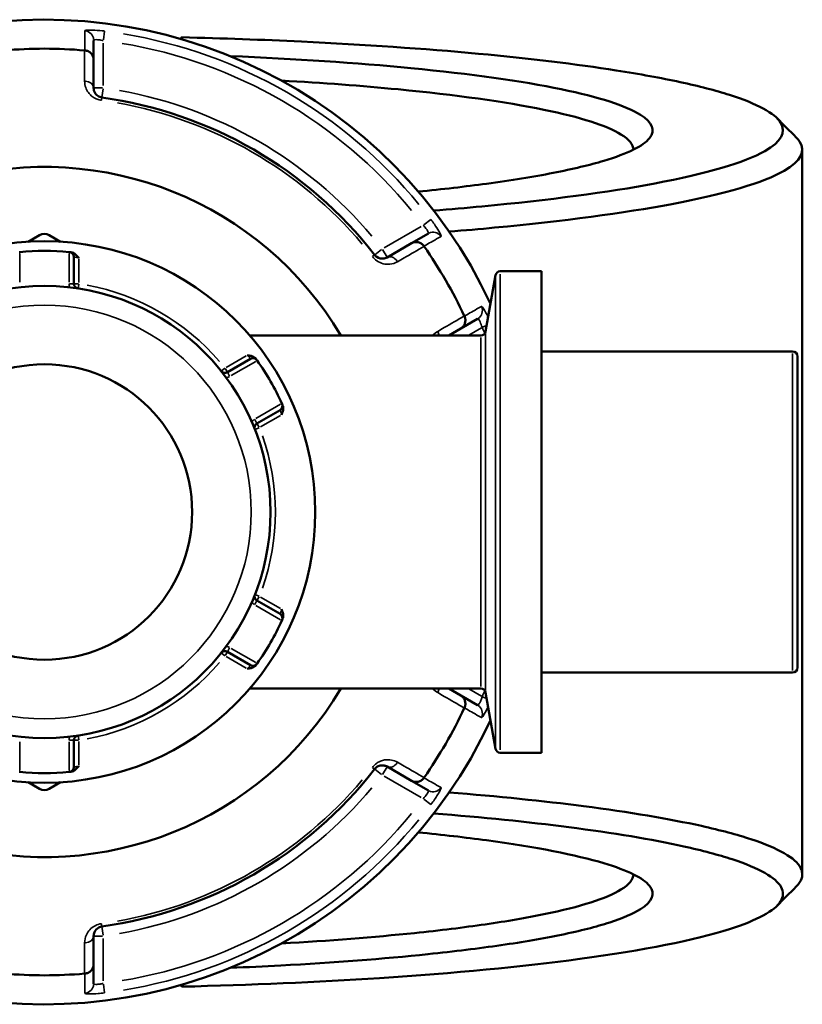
# Model space of a CAD drawing. Header units: millimetres. Extents: x 0 to 904, y 0 to 934.
# Tile 7 of 11: x 412 to 493, y 706 to 808. Entities that reach past the tile are written whole.
import ezdxf

# ---------------------------------------------------------------- set-up
doc = ezdxf.new("R2010")
doc.units = ezdxf.units.MM
doc.layers.add('Visible (ANSI)', color=7, linetype='Continuous', lineweight=50)
doc.layers.add('Visible Narrow (ANSI)', color=7, linetype='Continuous', lineweight=35)

msp = doc.modelspace()

# ---------------------------------------------------------------- linework, layer by layer
at = {"layer": 'Visible (ANSI)'}
for p, q in [((428.838, 806.109), (428.678, 805.951)), ((428.838, 805.905), (428.838, 806.109)), ((419.688, 803.792), (419.688, 805.798)), ((419.688, 800.865), (419.688, 803.792)), ((493.088, 794.468), (493.088, 719.405)), ((414.088, 785.616), (412.911, 784.936)), ((416.265, 784.936), (415.088, 785.616)), ((454.354, 785.784), (452.616, 784.781)), ((452.616, 784.781), (450.081, 783.317)), ((417.648, 780.59), (417.648, 783.363)), ((460.288, 775.636), (461.315, 781.46)), ((466.068, 781.873), (461.808, 781.873)), ((466.068, 781.873), (466.068, 732)), ((457.716, 775.947), (459.454, 776.951)), ((459.796, 775.223), (435.858, 775.223)), ((456.462, 775.223), (457.716, 775.947)), ((492.088, 773.561), (466.068, 773.561)), ((435.944, 772.8), (433.543, 771.413)), ((492.588, 773.061), (492.588, 740.812)), ((436.603, 766.113), (439.004, 767.499)), ((439.004, 746.373), (436.603, 747.76)), ((433.543, 742.46), (435.944, 741.073)), ((492.088, 740.312), (466.068, 740.312)), ((459.796, 738.649), (435.858, 738.649)), ((457.716, 737.925), (456.462, 738.649)), ((459.454, 736.922), (457.716, 737.925)), ((460.288, 738.236), (461.315, 732.413)), ((417.648, 730.51), (417.648, 733.283)), ((466.068, 732), (461.808, 732)), ((450.081, 730.555), (452.616, 729.092)), ((412.911, 728.937), (414.088, 728.257)), ((415.088, 728.257), (416.265, 728.937)), ((452.616, 729.092), (454.354, 728.089)), ((419.688, 710.081), (419.688, 713.008)), ((419.688, 708.074), (419.688, 710.081)), ((428.678, 707.921), (428.838, 707.764)), ((428.838, 707.764), (428.838, 707.968))]:
    msp.add_line(p, q, dxfattribs=at)
for radius in [28.05, 23.42, 15.3]:
    msp.add_circle((414.588, 756.936), radius, dxfattribs=at)
for centre, radius, start, end in [((414.588, 756.936), 51, 25.03519, 334.96481), ((414.588, 756.936), 47.999, 85.02648, 94.97352), ((414.588, 756.936), 43.35, 37.90565, 82.09435), ((414.588, 756.936), 35.749, 30.76616, 329.23384), ((414.588, 784.75), 1, 60, 120), ((414.588, 756.936), 47.999, 25.02648, 34.97352), ((414.588, 756.936), 27.05, 84.56943, 95.43057), ((417.148, 783.363), 0.5, 0, 84.46684), ((461.808, 781.373), 0.5, 90, 170), ((418.148, 780.59), 0.5, 180, 261.4409), ((459.796, 775.723), 0.5, 270, 350), ((492.088, 773.061), 0.5, 0, 90), ((436.194, 772.367), 0.5, 35.53316, 120), ((414.588, 756.936), 27.05, 24.56943, 35.43057), ((433.293, 771.846), 0.5, 218.5591, 300), ((438.754, 767.932), 0.5, 300, 24.46684), ((436.853, 765.68), 0.5, 120, 201.4409), ((436.853, 748.193), 0.5, 158.5591, 240), ((414.588, 756.936), 27.05, 324.56943, 335.43057), ((438.754, 745.94), 0.5, 335.53316, 60), ((433.293, 742.027), 0.5, 60, 141.4409), ((436.194, 741.506), 0.5, 240, 324.46684), ((492.088, 740.812), 0.5, 270, 0), ((459.796, 738.149), 0.5, 10, 90), ((414.588, 756.936), 47.999, 325.02648, 334.97352), ((418.148, 733.283), 0.5, 98.5591, 180), ((461.808, 732.5), 0.5, 190, 270), ((417.148, 730.51), 0.5, 275.53316, 0), ((414.588, 756.936), 27.05, 264.56943, 275.43057), ((414.588, 756.936), 43.35, 277.90565, 322.09435), ((414.588, 729.123), 1, 240, 300), ((414.588, 756.936), 47.999, 265.02648, 274.97352)]:
    msp.add_arc(centre, radius, start, end, dxfattribs=at)
for points, knots in [([(428.838, 806.109), (433.053, 806.007), (437.2, 805.859), (447.742, 805.357), (453.929, 804.933), (464.859, 803.916), (469.664, 803.335), (476.254, 802.302), (478.468, 801.897), (482.395, 801.046), (484.107, 800.602), (486.988, 799.686), (488.158, 799.214), (489.929, 798.253), (490.531, 797.764), (490.841, 797.271), (491.46, 796.287), (490.909, 795.29), (487.097, 793.128), (483.204, 791.982), (472.938, 790.053), (466.857, 789.246), (458.283, 788.439), (456.619, 788.295), (454.913, 788.159)], [0.187408, 0.187408, 0.187408, 0.187408, 0.3556647, 0.3556647, 0.6284727, 0.6284727, 0.8855274, 0.8855274, 1.036736, 1.036736, 1.1879446, 1.1879446, 1.3391532, 1.3391532, 1.4903618, 1.4903618, 1.4903618, 1.792779, 1.792779, 2.1689598, 2.1689598, 2.507558, 2.507558, 2.5862811, 2.5862811, 2.5862811, 2.5862811]), ([(419.688, 803.792), (419.688, 803.793), (419.688, 803.795), (419.687, 803.915), (419.664, 804.033), (419.575, 804.253), (419.509, 804.355), (419.341, 804.532), (419.24, 804.605), (419.016, 804.71), (418.898, 804.742), (418.775, 804.753)], [-0.0004764, -0.0004764, -0.0004764, -0.0004764, 0, 0, 0.03923697, 0.03923697, 0.07796289, 0.07796289, 0.11655078, 0.11655078, 0.15359492, 0.15359492, 0.15359492, 0.15359492]), ([(453.313, 790.124), (455.825, 790.374), (458.188, 790.649), (462.928, 791.291), (465.241, 791.666), (469.315, 792.461), (471.076, 792.882), (475.025, 794.067), (476.626, 794.862), (477.267, 795.67), (477.907, 796.479), (477.586, 797.299), (474.833, 799.027), (472.047, 799.925), (464.047, 801.576), (458.738, 802.321), (446.922, 803.464), (440.564, 803.885), (433.842, 804.162)], [0.6618536, 0.6618536, 0.6618536, 0.6618536, 0.8135082, 0.8135082, 0.9904667, 0.9904667, 1.1674251, 1.1674251, 1.4696991, 1.4696991, 1.4696991, 1.7719732, 1.7719732, 2.1259994, 2.1259994, 2.4948691, 2.4948691, 2.8310693, 2.8310693, 2.8310693, 2.8310693]), ([(420.55, 799.874), (420.508, 799.88), (420.466, 799.889), (420.358, 799.918), (420.295, 799.943), (420.158, 800.012), (420.088, 800.061), (419.972, 800.163), (419.924, 800.216), (419.823, 800.353), (419.777, 800.441), (419.707, 800.64), (419.688, 800.753), (419.688, 800.865)], [0, 0, 0, 0, 0.02585168, 0.02585168, 0.06721438, 0.06721438, 0.12305037, 0.12305037, 0.17415567, 0.17415567, 0.25081718, 0.25081718, 0.34541583, 0.34541583, 0.34541583, 0.34541583]), ([(439.152, 801.629), (443.426, 801.388), (447.487, 801.083), (457.199, 800.146), (462.344, 799.427), (470.119, 797.831), (472.842, 796.962), (475.158, 795.537), (475.586, 795.003), (475.587, 794.468)], [-2.7254093, -2.7254093, -2.7254093, -2.7254093, -2.4948691, -2.4948691, -2.1259994, -2.1259994, -1.7719732, -1.7719732, -1.5667151, -1.5667151, -1.5667151, -1.5667151]), ([(456.508, 785.982), (458.115, 786.112), (459.685, 786.249), (468.36, 787.067), (474.598, 787.897), (485.108, 789.879), (489.078, 791.057), (492.935, 793.276), (493.475, 794.298), (492.813, 795.308), (492.718, 795.454), (492.597, 795.6), (492.452, 795.745)], [-2.5799771, -2.5799771, -2.5799771, -2.5799771, -2.507558, -2.507558, -2.1689598, -2.1689598, -1.792779, -1.792779, -1.4903618, -1.4903618, -1.4903618, -1.4465961, -1.4465961, -1.4465961, -1.4465961]), ([(452.616, 784.781), (452.617, 784.782), (452.619, 784.782), (452.723, 784.842), (452.836, 784.881), (453.073, 784.913), (453.194, 784.908), (453.431, 784.85), (453.545, 784.799), (453.747, 784.658), (453.834, 784.571), (453.905, 784.47)], [-0.15371258, -0.15371258, -0.15371258, -0.15371258, -0.15323745, -0.15323745, -0.11409175, -0.11409175, -0.07545624, -0.07545624, -0.03695797, -0.03695797, 0, 0, 0, 0]), ([(417.333, 783.847), (417.294, 783.851), (417.262, 783.854), (417.211, 783.859), (417.196, 783.86), (417.196, 783.86)], [0.578837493, 0.578837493, 0.578837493, 0.578837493, 0.6019094, 0.6019094, 0.631217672, 0.631217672, 0.631217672, 0.631217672]), ([(417.333, 783.847), (417.413, 783.839), (417.5, 783.815), (417.71, 783.711), (417.808, 783.63), (417.982, 783.459), (418.065, 783.354), (418.146, 783.249), (418.147, 783.248), (418.148, 783.247)], [0, 0, 0, 0, 0.024182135, 0.024182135, 0.055384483, 0.055384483, 0.092862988, 0.092862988, 0.093335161, 0.093335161, 0.093335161, 0.093335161]), ([(450.081, 783.317), (449.961, 783.248), (449.826, 783.202), (449.471, 783.168), (449.232, 783.21), (448.934, 783.415), (448.856, 783.487), (448.792, 783.569)], [0, 0, 0, 0, 0.11734182, 0.11734182, 0.28278882, 0.28278882, 0.34541683, 0.34541683, 0.34541683, 0.34541683]), ([(458.092, 777.219), (458.144, 777.107), (458.176, 776.988), (458.197, 776.742), (458.184, 776.618), (458.115, 776.384), (458.059, 776.276), (457.913, 776.088), (457.822, 776.009), (457.719, 775.949), (457.717, 775.948), (457.716, 775.947)], [-0.15359506, -0.15359506, -0.15359506, -0.15359506, -0.11655085, -0.11655085, -0.07796276, -0.07796276, -0.03923705, -0.03923705, 0, 0, 0.00047625, 0.00047625, 0.00047625, 0.00047625]), ([(435.593, 773.175), (435.595, 773.174), (435.597, 773.174), (435.728, 773.156), (435.86, 773.136), (436.095, 773.072), (436.215, 773.027), (436.41, 772.898), (436.474, 772.834), (436.521, 772.769)], [-0.000495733, -0.000495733, -0.000495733, -0.000495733, 0, 0, 0.039349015, 0.039349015, 0.072108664, 0.072108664, 0.097497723, 0.097497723, 0.097497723, 0.097497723]), ([(436.601, 772.657), (436.601, 772.657), (436.597, 772.662), (436.578, 772.689), (436.556, 772.719), (436.525, 772.763), (436.523, 772.766), (436.521, 772.769)], [0.631217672, 0.631217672, 0.631217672, 0.631217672, 0.650606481, 0.650606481, 0.681628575, 0.681628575, 0.683597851, 0.683597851, 0.683597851, 0.683597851]), ([(439.265, 768.015), (439.264, 768.018), (439.263, 768.021), (439.24, 768.07), (439.225, 768.104), (439.212, 768.134), (439.209, 768.14), (439.209, 768.14)], [0.578837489, 0.578837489, 0.578837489, 0.578837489, 0.580812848, 0.580812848, 0.611831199, 0.611831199, 0.631217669, 0.631217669, 0.631217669, 0.631217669]), ([(439.265, 768.015), (439.298, 767.941), (439.322, 767.854), (439.337, 767.62), (439.315, 767.494), (439.254, 767.259), (439.205, 767.134), (439.155, 767.011), (439.154, 767.01), (439.153, 767.008)], [0, 0, 0, 0, 0.024182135, 0.024182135, 0.055384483, 0.055384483, 0.092862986, 0.092862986, 0.093335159, 0.093335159, 0.093335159, 0.093335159]), ([(439.153, 746.864), (439.154, 746.863), (439.155, 746.861), (439.205, 746.738), (439.254, 746.614), (439.315, 746.378), (439.337, 746.252), (439.322, 746.019), (439.298, 745.932), (439.265, 745.858)], [-0.000495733, -0.000495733, -0.000495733, -0.000495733, 0, 0, 0.039349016, 0.039349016, 0.072108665, 0.072108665, 0.097497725, 0.097497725, 0.097497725, 0.097497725]), ([(439.209, 745.733), (439.209, 745.733), (439.212, 745.739), (439.225, 745.769), (439.24, 745.803), (439.263, 745.852), (439.264, 745.855), (439.265, 745.858)], [1.262435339, 1.262435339, 1.262435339, 1.262435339, 1.281821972, 1.281821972, 1.312840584, 1.312840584, 1.314815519, 1.314815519, 1.314815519, 1.314815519]), ([(436.521, 741.104), (436.474, 741.039), (436.41, 740.975), (436.215, 740.845), (436.095, 740.801), (435.86, 740.736), (435.728, 740.717), (435.597, 740.699), (435.595, 740.698), (435.593, 740.698)], [0, 0, 0, 0, 0.024182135, 0.024182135, 0.055384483, 0.055384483, 0.092862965, 0.092862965, 0.093335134, 0.093335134, 0.093335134, 0.093335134]), ([(436.521, 741.104), (436.544, 741.136), (436.562, 741.162), (436.592, 741.204), (436.601, 741.216), (436.601, 741.216)], [0.26075738, 0.26075738, 0.26075738, 0.26075738, 0.283829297, 0.283829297, 0.313137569, 0.313137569, 0.313137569, 0.313137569]), ([(457.716, 737.925), (457.717, 737.925), (457.719, 737.924), (457.822, 737.863), (457.913, 737.784), (458.059, 737.596), (458.115, 737.489), (458.184, 737.255), (458.197, 737.13), (458.176, 736.885), (458.144, 736.766), (458.092, 736.654)], [-0.15371258, -0.15371258, -0.15371258, -0.15371258, -0.15323743, -0.15323743, -0.11409174, -0.11409174, -0.0754562, -0.0754562, -0.03695796, -0.03695796, 0, 0, 0, 0]), ([(418.148, 730.626), (418.147, 730.625), (418.146, 730.623), (418.065, 730.519), (417.982, 730.414), (417.808, 730.243), (417.71, 730.161), (417.5, 730.058), (417.413, 730.034), (417.333, 730.026)], [-0.000495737, -0.000495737, -0.000495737, -0.000495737, 0, 0, 0.039348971, 0.039348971, 0.072108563, 0.072108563, 0.097497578, 0.097497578, 0.097497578, 0.097497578]), ([(448.792, 730.304), (448.819, 730.338), (448.847, 730.37), (448.926, 730.448), (448.979, 730.49), (449.107, 730.574), (449.184, 730.611), (449.331, 730.66), (449.401, 730.675), (449.573, 730.695), (449.671, 730.69), (449.879, 730.651), (449.985, 730.611), (450.081, 730.555)], [0, 0, 0, 0, 0.02585168, 0.02585168, 0.06721438, 0.06721438, 0.12288915, 0.12288915, 0.17445287, 0.17445287, 0.25141662, 0.25141662, 0.34541603, 0.34541603, 0.34541603, 0.34541603]), ([(417.196, 730.012), (417.196, 730.012), (417.203, 730.013), (417.236, 730.016), (417.272, 730.02), (417.326, 730.025), (417.329, 730.026), (417.333, 730.026)], [0.631217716, 0.631217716, 0.631217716, 0.631217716, 0.650599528, 0.650599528, 0.681610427, 0.681610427, 0.683597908, 0.683597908, 0.683597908, 0.683597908]), ([(453.905, 729.402), (453.834, 729.301), (453.747, 729.214), (453.545, 729.073), (453.431, 729.022), (453.194, 728.965), (453.073, 728.959), (452.836, 728.992), (452.723, 729.031), (452.619, 729.09), (452.617, 729.091), (452.616, 729.092)], [-0.15359504, -0.15359504, -0.15359504, -0.15359504, -0.11655084, -0.11655084, -0.07796278, -0.07796278, -0.03923704, -0.03923704, 0, 0, 0.00047627, 0.00047627, 0.00047627, 0.00047627]), ([(492.451, 718.128), (492.597, 718.273), (492.718, 718.419), (492.813, 718.565), (493.144, 719.07), (493.176, 719.578), (492.642, 720.589), (492.076, 721.091), (490.357, 722.08), (489.204, 722.567), (486.338, 723.511), (484.624, 723.969), (479.293, 725.155), (475.179, 725.846), (466.245, 727.002), (461.56, 727.483), (456.508, 727.89)], [1.4465961, 1.4465961, 1.4465961, 1.4465961, 1.4903618, 1.4903618, 1.4903618, 1.6415704, 1.6415704, 1.792779, 1.792779, 1.9439876, 1.9439876, 2.0951962, 2.0951962, 2.3522509, 2.3522509, 2.5799771, 2.5799771, 2.5799771, 2.5799771]), ([(454.913, 725.713), (459.983, 725.31), (464.685, 724.831), (473.506, 723.693), (477.522, 723.021), (482.736, 721.867), (484.414, 721.421), (487.227, 720.501), (488.361, 720.028), (490.059, 719.064), (490.624, 718.574), (491.169, 717.589), (491.151, 717.094), (490.841, 716.601), (490.221, 715.617), (488.429, 714.645), (481.957, 712.587), (476.668, 711.533), (464.075, 709.836), (457.023, 709.162), (442.85, 708.238), (435.94, 707.936), (428.838, 707.764)], [-2.5862811, -2.5862811, -2.5862811, -2.5862811, -2.3522509, -2.3522509, -2.0951962, -2.0951962, -1.9439876, -1.9439876, -1.792779, -1.792779, -1.6415704, -1.6415704, -1.4903618, -1.4903618, -1.4903618, -1.1879446, -1.1879446, -0.8111331, -0.8111331, -0.4709552, -0.4709552, -0.187408, -0.187408, -0.187408, -0.187408]), ([(433.843, 709.711), (435.611, 709.783), (437.354, 709.866), (444.549, 710.254), (449.701, 710.65), (457.035, 711.413), (459.567, 711.725), (464.192, 712.397), (466.285, 712.758), (470.088, 713.543), (471.766, 713.97), (474.51, 714.854), (475.576, 715.312), (477.586, 716.574), (477.907, 717.394), (477.267, 718.202), (476.626, 719.01), (475.025, 719.806), (469.618, 721.428), (465.481, 722.236), (458.188, 723.224), (455.824, 723.498), (453.311, 723.749)], [-2.8310693, -2.8310693, -2.8310693, -2.8310693, -2.7426513, -2.7426513, -2.4593248, -2.4593248, -2.2926621, -2.2926621, -2.1259994, -2.1259994, -1.9489863, -1.9489863, -1.7719732, -1.7719732, -1.4696991, -1.4696991, -1.4696991, -1.1674251, -1.1674251, -0.8135082, -0.8135082, -0.6618536, -0.6618536, -0.6618536, -0.6618536]), ([(475.587, 719.404), (475.586, 718.87), (475.158, 718.336), (473.575, 717.361), (472.53, 716.919), (469.85, 716.063), (468.215, 715.651), (464.518, 714.892), (462.488, 714.544), (458.005, 713.894), (455.554, 713.593), (448.732, 712.885), (444.087, 712.522), (439.154, 712.243)], [1.5667151, 1.5667151, 1.5667151, 1.5667151, 1.7719732, 1.7719732, 1.9489863, 1.9489863, 2.1259994, 2.1259994, 2.2926621, 2.2926621, 2.4593248, 2.4593248, 2.7254093, 2.7254093, 2.7254093, 2.7254093]), ([(419.688, 713.008), (419.688, 713.146), (419.716, 713.287), (419.86, 713.604), (420.007, 713.781), (420.326, 713.946), (420.436, 713.982), (420.55, 713.998)], [0, 0, 0, 0, 0.11734182, 0.11734182, 0.27620858, 0.27620858, 0.34541645, 0.34541645, 0.34541645, 0.34541645]), ([(419.688, 710.081), (419.688, 710.079), (419.688, 710.078), (419.687, 709.958), (419.664, 709.84), (419.575, 709.619), (419.509, 709.517), (419.341, 709.341), (419.24, 709.267), (419.016, 709.162), (418.898, 709.13), (418.775, 709.12)], [-0.15371258, -0.15371258, -0.15371258, -0.15371258, -0.15323729, -0.15323729, -0.11409168, -0.11409168, -0.07545593, -0.07545593, -0.03695789, -0.03695789, 0, 0, 0, 0])]:
    msp.add_open_spline(points, degree=3, knots=knots, dxfattribs=at)
for points in [[(418.775, 804.753), (418.766, 804.753), (418.758, 804.754), (418.749, 804.755)], [(490.469, 797.728), (491.13, 797.067), (491.791, 796.406), (492.452, 795.745)], [(453.919, 784.449), (453.914, 784.456), (453.91, 784.463), (453.905, 784.47)], [(412.028, 783.865), (412.012, 783.863), (411.996, 783.862), (411.98, 783.86)], [(417.196, 783.86), (417.18, 783.862), (417.164, 783.863), (417.148, 783.865)], [(458.092, 777.219), (458.088, 777.226), (458.084, 777.234), (458.081, 777.242)], [(436.629, 772.618), (436.62, 772.631), (436.61, 772.644), (436.601, 772.657)], [(439.209, 768.14), (439.202, 768.154), (439.196, 768.169), (439.189, 768.184)], [(439.189, 745.689), (439.196, 745.704), (439.202, 745.718), (439.209, 745.733)], [(436.601, 741.216), (436.61, 741.229), (436.62, 741.242), (436.629, 741.255)], [(458.081, 736.631), (458.084, 736.639), (458.088, 736.646), (458.092, 736.654)], [(411.98, 730.012), (411.996, 730.011), (412.012, 730.009), (412.028, 730.008)], [(417.148, 730.008), (417.164, 730.009), (417.18, 730.011), (417.196, 730.012)], [(453.905, 729.402), (453.91, 729.409), (453.914, 729.416), (453.919, 729.423)], [(492.452, 718.128), (491.791, 717.467), (491.13, 716.806), (490.469, 716.145)], [(418.749, 709.118), (418.758, 709.119), (418.766, 709.119), (418.775, 709.12)]]:
    msp.add_open_spline(points, degree=3, dxfattribs=at)
at = {"layer": 'Visible Narrow (ANSI)'}
for p, q in [((420.697, 805.839), (420.81, 806.745)), ((420.688, 801.11), (420.688, 805.521)), ((420.61, 800.865), (419.691, 800.865)), ((420.551, 799.877), (420.677, 800.787)), ((420.514, 799.611), (420.55, 799.874)), ((453.613, 786.511), (449.793, 784.306)), ((454.612, 787.229), (453.884, 786.678)), ((412.028, 780.754), (412.028, 783.701)), ((417.148, 783.701), (417.148, 780.754)), ((448.792, 783.569), (448.583, 783.406)), ((449.519, 784.135), (448.795, 783.571)), ((450.08, 783.32), (449.62, 784.115)), ((418.148, 780.723), (418.148, 783.114)), ((461.808, 781.566), (461.808, 732.307)), ((417.646, 780.59), (417.187, 780.59)), ((418.109, 780.59), (417.65, 780.59)), ((418.074, 780.097), (418.142, 780.551)), ((461.315, 732.715), (461.315, 781.158)), ((459.95, 776.079), (460.378, 776.259)), ((458.535, 775.266), (459.852, 776.026)), ((460.288, 775.406), (460.288, 738.466)), ((459.796, 738.875), (459.796, 774.998)), ((492.088, 740.517), (492.088, 773.356)), ((435.478, 773.108), (433.408, 771.913)), ((433.934, 771.062), (436.487, 772.536)), ((433.262, 771.822), (432.903, 771.536)), ((433.542, 771.415), (433.312, 771.812)), ((433.773, 771.014), (433.543, 771.412)), ((439.047, 768.102), (436.494, 766.628)), ((436.602, 766.114), (436.372, 766.512)), ((436.833, 765.714), (436.603, 766.112)), ((436.968, 765.747), (439.038, 766.942)), ((436.389, 765.498), (436.816, 765.666)), ((436.372, 747.361), (436.602, 747.758)), ((436.816, 748.207), (436.389, 748.375)), ((436.603, 747.761), (436.833, 748.159)), ((439.038, 746.931), (436.968, 748.126)), ((436.494, 747.245), (439.047, 745.771)), ((433.543, 742.461), (433.773, 742.859)), ((436.487, 741.337), (433.934, 742.811)), ((432.903, 742.337), (433.262, 742.051)), ((433.312, 742.06), (433.542, 742.458)), ((433.408, 741.96), (435.478, 740.765)), ((459.852, 737.847), (458.535, 738.607)), ((460.378, 737.613), (459.95, 737.794)), ((418.142, 733.322), (418.074, 733.776)), ((412.028, 730.172), (412.028, 733.119)), ((417.148, 733.119), (417.148, 730.172)), ((417.187, 733.283), (417.646, 733.283)), ((417.65, 733.283), (418.109, 733.283)), ((418.148, 730.759), (418.148, 733.15)), ((448.583, 730.467), (448.792, 730.304)), ((449.62, 729.757), (450.08, 730.553)), ((448.795, 730.302), (449.519, 729.738)), ((449.793, 729.567), (453.613, 727.361)), ((453.884, 727.194), (454.612, 726.643)), ((420.55, 713.999), (420.514, 714.262)), ((419.691, 713.008), (420.61, 713.008)), ((420.677, 713.086), (420.551, 713.995)), ((420.688, 708.352), (420.688, 712.763)), ((420.81, 707.128), (420.697, 708.034))]:
    msp.add_line(p, q, dxfattribs=at)
msp.add_circle((414.588, 756.936), 21.42, dxfattribs=at)
for centre, radius, start, end in [((414.588, 756.936), 50.205, 39.40871, 80.59129), ((414.588, 756.936), 49.209, 39.40871, 80.59129), ((414.588, 756.936), 44.35, 40.11509, 79.88491), ((414.588, 756.936), 43.057, 40.11509, 79.88491), ((418.148, 780.59), 1, 181.12418, 201.35946), ((414.588, 756.936), 23.92, 40.70319, 79.29681), ((414.588, 756.936), 49.209, 22.10334, 22.83837), ((433.293, 771.846), 1, 278.64054, 298.87582), ((436.853, 765.68), 1, 121.12418, 141.35946), ((414.588, 756.936), 23.92, 340.70319, 19.29681), ((436.853, 748.193), 1, 218.64054, 238.87582), ((433.293, 742.027), 1, 61.12418, 81.35946), ((414.588, 756.936), 23.92, 280.70319, 319.29681), ((414.588, 756.936), 49.209, 337.16163, 337.89666), ((418.148, 733.283), 1, 158.64054, 178.87582), ((414.588, 756.936), 43.057, 280.11509, 319.88491), ((414.588, 756.936), 44.35, 280.11509, 319.88491), ((414.588, 756.936), 49.209, 279.40871, 320.59129), ((414.588, 756.936), 50.205, 279.40871, 320.59129)]:
    msp.add_arc(centre, radius, start, end, dxfattribs=at)
for centre, major_axis, ratio, start_param, end_param in [((418.688, 805.798), (1, 0), 0.9961681, 0.0743701, 1.413032), ((418.688, 800.865), (1, 0), 0.7055719, 0.0752519, 1.4297859), ((454.854, 784.918), (-0.5, 0.866), 0.9961681, 4.8701533, 6.2088152), ((450.581, 782.451), (-0.5, 0.866), 0.7055719, 4.8533994, 6.2079334), ((458.954, 777.817), (0.5, -0.866), 0.9961681, 0.0743701, 1.413032), ((454.681, 775.35), (0.5, -0.866), 0.7055719, 1.0710112, 1.4821943), ((454.681, 738.523), (-0.5, -0.866), 0.7055719, 1.6593984, 2.0705815), ((458.954, 736.056), (0.5, 0.866), 0.9961681, 4.8701533, 6.2088152), ((450.581, 731.421), (-0.5, -0.866), 0.7055719, 0.0752519, 1.4297859), ((454.854, 728.955), (-0.5, -0.866), 0.9961681, 0.0743701, 1.413032), ((418.688, 713.008), (1, 0), 0.7055719, 4.8533994, 6.2079334), ((418.688, 708.074), (1, 0), 0.9961681, 4.8701533, 6.2088152)]:
    msp.add_ellipse(centre, major_axis=major_axis, ratio=ratio, start_param=start_param, end_param=end_param, dxfattribs=at)
for points, knots in [([(420.812, 806.754), (420.735, 806.764), (420.659, 806.773), (420.224, 806.821), (419.874, 806.847), (419.36, 806.865), (419.172, 806.863), (418.929, 806.848), (418.853, 806.837), (418.785, 806.813), (418.771, 806.803), (418.771, 806.791)], [-0.31481112, -0.31481112, -0.31481112, -0.31481112, -0.29222008, -0.29222008, -0.18520991, -0.18520991, -0.1028944, -0.1028944, -0.03957477, -0.03957477, 0, 0, 0, 0]), ([(418.771, 806.791), (418.771, 806.763), (418.771, 806.735), (418.772, 806.407), (418.773, 806.108), (418.773, 805.808), (418.773, 805.549), (418.774, 805.291), (418.775, 804.939), (418.775, 804.846), (418.775, 804.753)], [-2.8973048, -2.8973048, -2.8973048, -2.8973048, -2.8010583, -2.8010583, -1.7733902, -1.7733902, -1.7733902, -0.8866951, -0.8866951, -0.5671389, -0.5671389, -0.5671389, -0.5671389]), ([(419.688, 805.798), (419.688, 805.81), (419.695, 805.82), (419.728, 805.844), (419.765, 805.855), (419.884, 805.871), (419.977, 805.873), (420.229, 805.856), (420.4, 805.831), (420.613, 805.784), (420.651, 805.775), (420.688, 805.766)], [0, 0, 0, 0, 0.03957477, 0.03957477, 0.1028944, 0.1028944, 0.18520991, 0.18520991, 0.29222008, 0.29222008, 0.31481112, 0.31481112, 0.31481112, 0.31481112]), ([(418.749, 804.755), (418.75, 803.954), (418.751, 803.152), (418.753, 802.351), (418.753, 802.09), (418.753, 801.83), (418.754, 801.569)], [-1.97914638, -1.97914638, -1.97914638, -1.97914638, -1.63991954, -1.63991954, -1.63991954, -1.52956, -1.52956, -1.52956, -1.52956]), ([(418.754, 801.569), (418.754, 801.345), (418.792, 801.12), (418.937, 800.721), (419.029, 800.545), (419.236, 800.269), (419.334, 800.163), (419.57, 799.959), (419.713, 799.861), (419.991, 799.722), (420.12, 799.673), (420.337, 799.614), (420.423, 799.596), (420.51, 799.584)], [-0.34541583, -0.34541583, -0.34541583, -0.34541583, -0.25081718, -0.25081718, -0.17415567, -0.17415567, -0.12305037, -0.12305037, -0.06721438, -0.06721438, -0.02585168, -0.02585168, 0, 0, 0, 0]), ([(453.825, 786.634), (453.897, 786.56), (453.965, 786.483), (454.127, 786.289), (454.21, 786.173), (454.345, 785.947), (454.38, 785.852), (454.367, 785.797), (454.362, 785.789), (454.354, 785.784)], [0, 0, 0, 0, 0.06043739, 0.06043739, 0.15713721, 0.15713721, 0.28284699, 0.28284699, 0.31481354, 0.31481354, 0.31481354, 0.31481354]), ([(455.672, 785.487), (455.68, 785.491), (455.683, 785.503), (455.674, 785.596), (455.587, 785.781), (455.314, 786.242), (455.157, 786.486), (454.865, 786.905), (454.744, 787.071), (454.62, 787.235)], [-0.31481354, -0.31481354, -0.31481354, -0.31481354, -0.28284699, -0.28284699, -0.15713721, -0.15713721, -0.06043739, -0.06043739, 0, 0, 0, 0]), ([(453.905, 784.47), (453.985, 784.517), (454.066, 784.563), (454.371, 784.739), (454.595, 784.868), (454.82, 784.996), (455.079, 785.146), (455.339, 785.295), (455.623, 785.459), (455.648, 785.473), (455.672, 785.487)], [-3.5347812, -3.5347812, -3.5347812, -3.5347812, -3.215225, -3.215225, -2.3285299, -2.3285299, -2.3285299, -1.3008619, -1.3008619, -1.2046153, -1.2046153, -1.2046153, -1.2046153]), ([(451.158, 782.86), (451.384, 782.99), (451.61, 783.12), (451.836, 783.25), (452.531, 783.65), (453.225, 784.05), (453.919, 784.449)], [-3.24885411, -3.24885411, -3.24885411, -3.24885411, -3.13846006, -3.13846006, -3.13846006, -2.79926773, -2.79926773, -2.79926773, -2.79926773]), ([(417.648, 783.363), (417.648, 783.363), (417.655, 783.361), (417.692, 783.354), (417.732, 783.346), (417.856, 783.319), (417.948, 783.298), (418.08, 783.265), (418.114, 783.256), (418.148, 783.247)], [-0.63121767, -0.63121767, -0.63121767, -0.63121767, -0.6019094, -0.6019094, -0.55501617, -0.55501617, -0.49405496, -0.49405496, -0.47358746, -0.47358746, -0.47358746, -0.47358746]), ([(448.561, 783.389), (448.692, 783.222), (448.848, 783.076), (449.453, 782.656), (449.933, 782.567), (450.646, 782.632), (450.918, 782.722), (451.158, 782.86)], [-0.34541683, -0.34541683, -0.34541683, -0.34541683, -0.28278882, -0.28278882, -0.11734182, -0.11734182, 0, 0, 0, 0]), ([(458.081, 777.242), (457.387, 776.84), (456.694, 776.439), (456.001, 776.037), (455.775, 775.907), (455.55, 775.776), (455.324, 775.645)], [-1.97914638, -1.97914638, -1.97914638, -1.97914638, -1.63999425, -1.63999425, -1.63999425, -1.52956, -1.52956, -1.52956, -1.52956]), ([(459.855, 778.241), (459.831, 778.227), (459.807, 778.213), (459.523, 778.048), (459.264, 777.898), (459.005, 777.748), (458.781, 777.618), (458.557, 777.488), (458.253, 777.312), (458.172, 777.265), (458.092, 777.219)], [-2.8973048, -2.8973048, -2.8973048, -2.8973048, -2.8010583, -2.8010583, -1.7733903, -1.7733903, -1.7733903, -0.8866951, -0.8866951, -0.5671389, -0.5671389, -0.5671389, -0.5671389]), ([(460.548, 777.112), (460.471, 777.274), (460.395, 777.426), (460.217, 777.762), (460.121, 777.926), (459.984, 778.132), (459.936, 778.192), (459.881, 778.24), (459.865, 778.247), (459.855, 778.241)], [-0.24275499, -0.24275499, -0.24275499, -0.24275499, -0.18638694, -0.18638694, -0.1035483, -0.1035483, -0.03982627, -0.03982627, 0, 0, 0, 0]), ([(459.454, 776.951), (459.464, 776.956), (459.476, 776.956), (459.514, 776.939), (459.543, 776.912), (459.617, 776.815), (459.664, 776.735), (459.789, 776.481), (459.865, 776.279), (459.925, 776.068)], [0, 0, 0, 0, 0.03982627, 0.03982627, 0.1035483, 0.1035483, 0.18638694, 0.18638694, 0.31481104, 0.31481104, 0.31481104, 0.31481104]), ([(435.593, 773.175), (435.611, 773.157), (435.628, 773.14), (435.708, 773.059), (435.766, 772.997), (435.85, 772.906), (435.88, 772.872), (435.919, 772.828), (435.931, 772.814), (435.942, 772.802), (435.944, 772.8), (435.944, 772.8)], [-0.78884788, -0.78884788, -0.78884788, -0.78884788, -0.77438464, -0.77438464, -0.7219573, -0.7219573, -0.68162858, -0.68162858, -0.65060648, -0.65060648, -0.63121767, -0.63121767, -0.63121767, -0.63121767]), ([(439.004, 767.499), (439.004, 767.499), (439.005, 767.496), (439.01, 767.481), (439.016, 767.464), (439.035, 767.408), (439.049, 767.365), (439.086, 767.247), (439.11, 767.165), (439.141, 767.056), (439.147, 767.032), (439.153, 767.008)], [-0.63121767, -0.63121767, -0.63121767, -0.63121767, -0.6118312, -0.6118312, -0.58081285, -0.58081285, -0.54048899, -0.54048899, -0.48806798, -0.48806798, -0.47358743, -0.47358743, -0.47358743, -0.47358743]), ([(439.153, 746.864), (439.147, 746.84), (439.141, 746.816), (439.11, 746.707), (439.086, 746.626), (439.049, 746.508), (439.035, 746.465), (439.016, 746.409), (439.01, 746.392), (439.005, 746.376), (439.004, 746.373), (439.004, 746.373)], [-1.42006557, -1.42006557, -1.42006557, -1.42006557, -1.40558624, -1.40558624, -1.35316478, -1.35316478, -1.31284058, -1.31284058, -1.28182197, -1.28182197, -1.26243534, -1.26243534, -1.26243534, -1.26243534]), ([(435.944, 741.073), (435.944, 741.073), (435.939, 741.068), (435.914, 741.039), (435.887, 741.009), (435.802, 740.915), (435.738, 740.845), (435.643, 740.748), (435.618, 740.723), (435.593, 740.698)], [-0.31313757, -0.31313757, -0.31313757, -0.31313757, -0.2838293, -0.2838293, -0.23693606, -0.23693606, -0.17597486, -0.17597486, -0.15550734, -0.15550734, -0.15550734, -0.15550734]), ([(455.324, 738.228), (455.55, 738.097), (455.775, 737.966), (456.001, 737.835), (456.694, 737.434), (457.387, 737.032), (458.081, 736.631)], [-2.9717419, -2.9717419, -2.9717419, -2.9717419, -2.86130766, -2.86130766, -2.86130766, -2.52215552, -2.52215552, -2.52215552, -2.52215552]), ([(459.925, 737.804), (459.903, 737.725), (459.877, 737.646), (459.808, 737.45), (459.762, 737.339), (459.657, 737.121), (459.598, 737.028), (459.509, 736.927), (459.476, 736.909), (459.454, 736.922)], [0, 0, 0, 0, 0.04867645, 0.04867645, 0.12655878, 0.12655878, 0.2278058, 0.2278058, 0.31481397, 0.31481397, 0.31481397, 0.31481397]), ([(458.092, 736.654), (458.172, 736.607), (458.253, 736.561), (458.557, 736.384), (458.781, 736.255), (459.005, 736.125), (459.264, 735.975), (459.523, 735.824), (459.807, 735.66), (459.831, 735.646), (459.855, 735.632)], [-3.5347812, -3.5347812, -3.5347812, -3.5347812, -3.215225, -3.215225, -2.3285299, -2.3285299, -2.3285299, -1.3008619, -1.3008619, -1.2046153, -1.2046153, -1.2046153, -1.2046153]), ([(459.855, 735.632), (459.877, 735.619), (459.927, 735.665), (460.084, 735.885), (460.2, 736.078), (460.4, 736.457), (460.474, 736.604), (460.549, 736.761)], [-0.31481397, -0.31481397, -0.31481397, -0.31481397, -0.2278058, -0.2278058, -0.12655878, -0.12655878, -0.07205572, -0.07205572, -0.07205572, -0.07205572]), ([(418.148, 730.626), (418.124, 730.62), (418.1, 730.613), (417.991, 730.585), (417.908, 730.565), (417.787, 730.538), (417.743, 730.529), (417.685, 730.517), (417.667, 730.514), (417.651, 730.511), (417.648, 730.51), (417.648, 730.51)], [-0.788848, -0.788848, -0.788848, -0.788848, -0.77433301, -0.77433301, -0.7219246, -0.7219246, -0.68161043, -0.68161043, -0.65059953, -0.65059953, -0.63121772, -0.63121772, -0.63121772, -0.63121772]), ([(451.158, 731.012), (450.966, 731.123), (450.753, 731.203), (450.336, 731.278), (450.137, 731.286), (449.793, 731.245), (449.651, 731.213), (449.354, 731.11), (449.199, 731.036), (448.94, 730.864), (448.833, 730.778), (448.673, 730.619), (448.615, 730.553), (448.561, 730.484)], [-0.34541603, -0.34541603, -0.34541603, -0.34541603, -0.25141662, -0.25141662, -0.17445287, -0.17445287, -0.12288915, -0.12288915, -0.06721438, -0.06721438, -0.02585168, -0.02585168, 0, 0, 0, 0]), ([(453.919, 729.423), (453.225, 729.823), (452.531, 730.222), (451.837, 730.622), (451.61, 730.752), (451.384, 730.882), (451.158, 731.012)], [-1.97914638, -1.97914638, -1.97914638, -1.97914638, -1.64002566, -1.64002566, -1.64002566, -1.52956, -1.52956, -1.52956, -1.52956]), ([(455.672, 728.386), (455.648, 728.4), (455.623, 728.414), (455.339, 728.577), (455.079, 728.727), (454.82, 728.876), (454.595, 729.005), (454.371, 729.134), (454.066, 729.309), (453.985, 729.356), (453.905, 729.402)], [-2.8973048, -2.8973048, -2.8973048, -2.8973048, -2.8010583, -2.8010583, -1.7733903, -1.7733903, -1.7733903, -0.8866951, -0.8866951, -0.5671389, -0.5671389, -0.5671389, -0.5671389]), ([(454.62, 726.638), (454.883, 726.986), (455.131, 727.344), (455.437, 727.832), (455.532, 727.998), (455.642, 728.219), (455.67, 728.291), (455.684, 728.363), (455.682, 728.38), (455.672, 728.386)], [-0.31481094, -0.31481094, -0.31481094, -0.31481094, -0.18655676, -0.18655676, -0.10364264, -0.10364264, -0.03986256, -0.03986256, 0, 0, 0, 0]), ([(454.354, 728.089), (454.364, 728.083), (454.37, 728.072), (454.373, 728.03), (454.364, 727.992), (454.318, 727.88), (454.272, 727.798), (454.114, 727.563), (453.977, 727.396), (453.825, 727.239)], [0, 0, 0, 0, 0.03986256, 0.03986256, 0.10364264, 0.10364264, 0.18655676, 0.18655676, 0.31481094, 0.31481094, 0.31481094, 0.31481094]), ([(420.51, 714.288), (420.278, 714.256), (420.053, 714.183), (419.404, 713.852), (419.106, 713.496), (418.812, 712.862), (418.754, 712.581), (418.754, 712.304)], [-0.34541645, -0.34541645, -0.34541645, -0.34541645, -0.27620858, -0.27620858, -0.11734182, -0.11734182, 0, 0, 0, 0]), ([(418.754, 712.304), (418.753, 712.043), (418.753, 711.782), (418.753, 711.521), (418.751, 710.72), (418.75, 709.919), (418.749, 709.118)], [-0.97913562, -0.97913562, -0.97913562, -0.97913562, -0.86870447, -0.86870447, -0.86870447, -0.52954924, -0.52954924, -0.52954924, -0.52954924]), ([(418.775, 709.12), (418.775, 709.027), (418.775, 708.934), (418.774, 708.582), (418.773, 708.323), (418.773, 708.065), (418.773, 707.765), (418.772, 707.465), (418.771, 707.138), (418.771, 707.11), (418.771, 707.082)], [-3.5347812, -3.5347812, -3.5347812, -3.5347812, -3.215225, -3.215225, -2.3285299, -2.3285299, -2.3285299, -1.3008619, -1.3008619, -1.2046153, -1.2046153, -1.2046153, -1.2046153]), ([(420.688, 708.107), (420.578, 708.08), (420.468, 708.057), (420.196, 708.013), (420.044, 708.001), (419.775, 708.005), (419.688, 708.033), (419.688, 708.074)], [0, 0, 0, 0, 0.06653404, 0.06653404, 0.1729885, 0.1729885, 0.31481287, 0.31481287, 0.31481287, 0.31481287]), ([(418.771, 707.082), (418.771, 707.04), (418.948, 707.013), (419.497, 707.009), (419.807, 707.022), (420.362, 707.067), (420.587, 707.091), (420.812, 707.119)], [-0.31481287, -0.31481287, -0.31481287, -0.31481287, -0.1729885, -0.1729885, -0.06653404, -0.06653404, 0, 0, 0, 0])]:
    msp.add_open_spline(points, degree=3, knots=knots, dxfattribs=at)
for points in [[(455.324, 775.645), (455.136, 775.536), (454.964, 775.396), (454.816, 775.223)], [(454.816, 738.649), (454.964, 738.477), (455.136, 738.337), (455.324, 738.228)]]:
    msp.add_open_spline(points, degree=3, dxfattribs=at)

doc.saveas('drawing.dxf')
